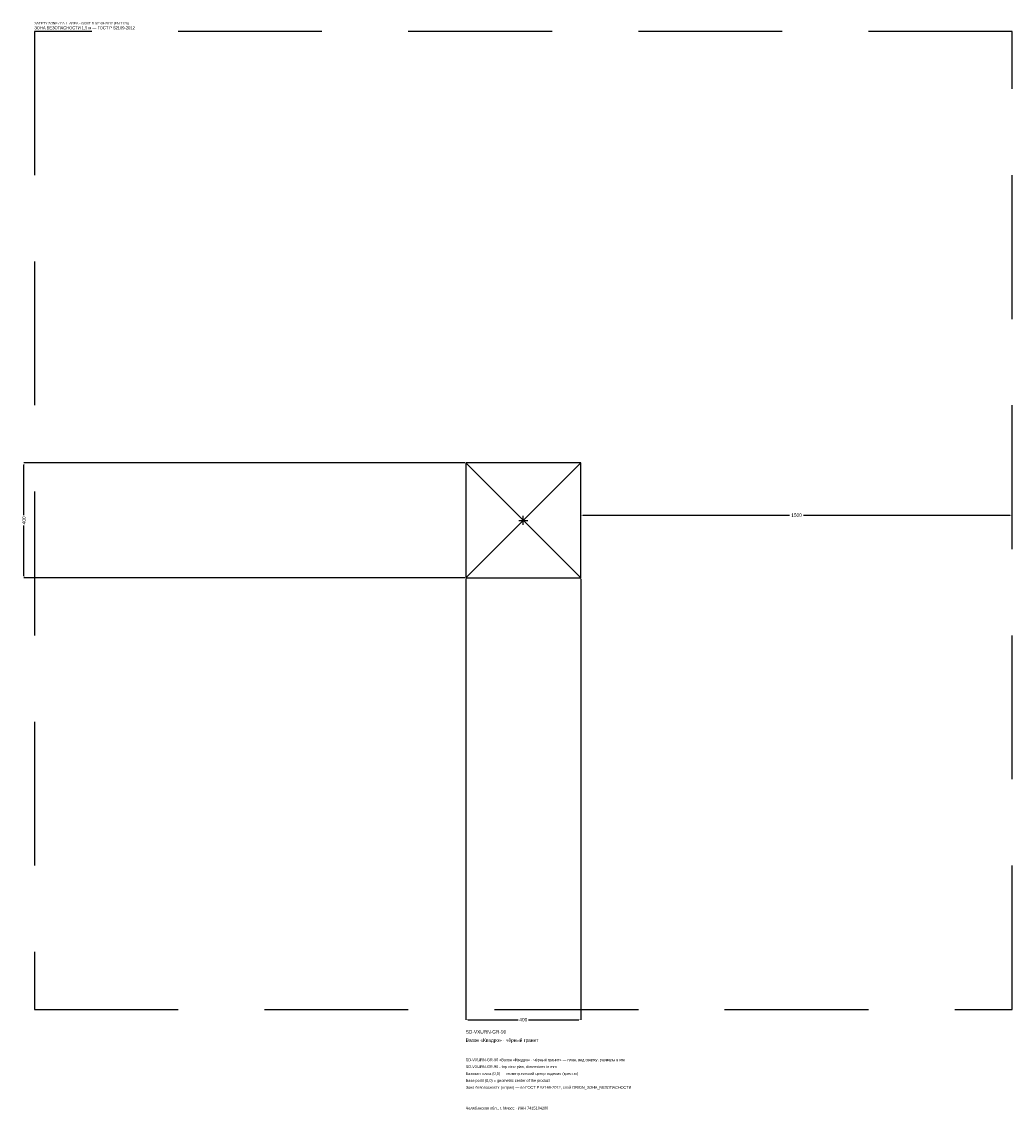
# Model space of a CAD drawing. Header units: metres. Extents: x -1744 to 1700, y -2050 to 1733.
import ezdxf

# ---------------------------------------------------------------- set-up
doc = ezdxf.new("R2010")
doc.units = ezdxf.units.M
doc.linetypes.add('DASHED', pattern=[800, 500, -300])
for name, color, linetype in [('ЗСК_ДАННЫЕ', 3, 'Continuous'), ('ЗСК_ЗОНА_БЕЗОПАСНОСТИ', 1, 'Continuous'), ('ЗСК_КОНТУР', 7, 'Continuous'), ('ЗСК_РАЗМЕРЫ', 8, 'Continuous')]:
    doc.layers.add(name, color=color, linetype=linetype)
doc.dimstyles.new('ORION', dxfattribs={"dimtxt": 12, "dimasz": 7.2, "dimexe": 1.25, "dimexo": 3.6, "dimtad": 1, "dimdec": 0, "dimcen": 2.5, "dimazin": 3, "dimtfac": 1, "dimtmove": 0, "dimatfit": 3})

# ---------------------------------------------------------------- blocks, each defined once
blk = doc.blocks.new('_CLOSEDFILLED')
at = {"color": 0, "linetype": 'BYBLOCK'}
blk.add_solid([(-1, 0.16), (0, 0), (-1, -0.16)], dxfattribs=at)
blk = doc.blocks.new('*D1')
for p, q in [((-200, -203.6), (-200, -1736)), ((200, -203.6), (200, -1736)), ((-192.8, -1736), (-18, -1736)), ((18, -1736), (192.8, -1736))]:
    blk.add_line(p, q)
at = {"layer": 'Defpoints'}
for p in [(-200, -200), (200, -200), (-200, -1736)]:
    blk.add_point(p, dxfattribs=at)
at = {"layer": 'ЗСК_РАЗМЕРЫ', "xscale": 7.199999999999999, "yscale": 7.199999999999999, "rotation": 180}
blk.add_blockref('_CLOSEDFILLED', (-200, -1736), dxfattribs=at)
at = {"layer": 'ЗСК_РАЗМЕРЫ', "xscale": 7.199999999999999, "yscale": 7.199999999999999}
blk.add_blockref('_CLOSEDFILLED', (200, -1736), dxfattribs=at)
at = {"layer": 'ЗСК_РАЗМЕРЫ', "insert": (0, -1736), "char_height": 12, "attachment_point": 5}
blk.add_mtext('400', dxfattribs=at)
blk = doc.blocks.new('*D2')
for p, q in [((-203.6, 200), (-1736, 200)), ((-1736, 18), (-1736, 192.8)), ((-1736, -192.8), (-1736, -18)), ((-203.6, -200), (-1736, -200))]:
    blk.add_line(p, q)
at = {"layer": 'Defpoints'}
for p in [(-200, 200), (-1736, -200), (-200, -200)]:
    blk.add_point(p, dxfattribs=at)
at = {"layer": 'ЗСК_РАЗМЕРЫ', "xscale": 7.199999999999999, "yscale": 7.199999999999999}
for p, rotation in [((-1736, 200), 90), ((-1736, -200), 270)]:
    blk.add_blockref('_CLOSEDFILLED', p, dxfattribs=dict(at, rotation=rotation))
at = {"layer": 'ЗСК_РАЗМЕРЫ', "insert": (-1736, 0), "char_height": 12, "attachment_point": 5, "rotation": 90}
blk.add_mtext('400', dxfattribs=at)
blk = doc.blocks.new('*D3')
for p, q in [((200, 3.6), (200, 18)), ((207.2, 18), (926, 18)), ((974, 18), (1692.8, 18)), ((1700, 3.6), (1700, 18))]:
    blk.add_line(p, q)
at = {"layer": 'Defpoints'}
for p in [(200, 18), (200, 0), (1700, 0)]:
    blk.add_point(p, dxfattribs=at)
at = {"layer": 'ЗСК_РАЗМЕРЫ', "xscale": 7.199999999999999, "yscale": 7.199999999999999, "rotation": 180}
blk.add_blockref('_CLOSEDFILLED', (200, 18), dxfattribs=at)
at = {"layer": 'ЗСК_РАЗМЕРЫ', "xscale": 7.199999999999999, "yscale": 7.199999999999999}
blk.add_blockref('_CLOSEDFILLED', (1700, 18), dxfattribs=at)
at = {"layer": 'ЗСК_РАЗМЕРЫ', "insert": (950, 18), "char_height": 12, "attachment_point": 5}
blk.add_mtext('1500', dxfattribs=at)
blk = doc.blocks.new('ОРИОН SD-VXURN-GR-90 Вазон Квадро · чёрный гранит')
at = {"layer": 'ЗСК_ЗОНА_БЕЗОПАСНОСТИ', "linetype": 'DASHED'}
blk.add_lwpolyline([(-1700, -1700), (1700, -1700), (1700, 1700), (-1700, 1700)], close=True, dxfattribs=at)
at = {"layer": 'ЗСК_КОНТУР'}
for p, q in [((-200, -200), (200, 200)), ((-200, 200), (200, -200))]:
    blk.add_line(p, q, dxfattribs=at)
blk.add_lwpolyline([(-200, -200), (200, -200), (200, 200), (-200, 200)], close=True, dxfattribs=at)
at = {"layer": 'ЗСК_РАЗМЕРЫ'}
for p, q in [((-16, 0), (16, 0)), ((0, -16), (0, 16))]:
    blk.add_line(p, q, dxfattribs=at)
at = {"layer": 'ЗСК_ДАННЫЕ'}
for tag, p in [('АРТИКУЛ', (-200, -1784)), ('НАИМЕНОВАНИЕ', (-200, -1812.8))]:
    blk.add_attdef(tag, p, '', height=12, dxfattribs=at)
at = {"layer": 'ЗСК_ДАННЫЕ', "flags": 1}
for tag, p in [('ПРОИЗВОДИТЕЛЬ', (-200, -1841.6)), ('ТЕЛЕФОН', (-200, -1870.4)), ('САЙТ', (-200, -1928)), ('АДРЕС', (-200, -1956.8)), ('РЕКВИЗИТЫ', (-200, -1985.6)), ('ГАБАРИТЫ', (-200, -2014.4)), ('ЗОНА_БЕЗОПАСНОСТИ', (-200, -2043.2))]:
    blk.add_attdef(tag, p, '', height=12, dxfattribs=at)
at = {"layer": 'ЗСК_ЗОНА_БЕЗОПАСНОСТИ', "color": 1}
for s, height, p in [('SAFETY ZONE / FALL AREA - GOST R 52169-2012 (EN 1176)', 8.4, (-1700, 1724)), ('ЗОНА БЕЗОПАСНОСТИ 1,5 м — ГОСТ Р 52169-2012', 10.2, (-1700, 1707.2))]:
    blk.add_text(s, height=height, dxfattribs=at).set_placement(p)
at = {"layer": 'ЗСК_РАЗМЕРЫ'}
dim = blk.add_linear_dim(base=(-1736, -200), p1=(-200, -200), p2=(-200, 200), angle=90, dimstyle='ORION', dxfattribs=at)
dim.commit()
dim.dimension.update_dxf_attribs({"geometry": '*D2', "text_midpoint": (-1736, 0)})
for base, p1, p2, picture, middle in [((200, 18), (200, 0), (1700, 0), '*D3', (950, 18)), ((-200, -1736), (-200, -200), (200, -200), '*D1', (0, -1736))]:
    dim = blk.add_linear_dim(base=base, p1=p1, p2=p2, dimstyle='ORION', dxfattribs=at)
    dim.commit()
    dim.dimension.update_dxf_attribs({"geometry": picture, "text_midpoint": middle})

msp = doc.modelspace()

# ---------------------------------------------------------------- block references
msp.add_blockref('ОРИОН SD-VXURN-GR-90 Вазон Квадро · чёрный гранит', (0, 0)).add_auto_attribs({'АРТИКУЛ': 'SD-VXURN-GR-90', 'НАИМЕНОВАНИЕ': 'Вазон «Квадро» · чёрный гранит'})

# ---------------------------------------------------------------- texts
at = {"layer": 'ЗСК_ДАННЫЕ', "color": 3}
for s, p in [('SD-VXURN-GR-90 «Вазон «Квадро» · чёрный гранит» — план, вид сверху, размеры в мм', (-200, -1880)), ('SD-VXURN-GR-90 - top view plan, dimensions in mm', (-200, -1904)), ('Челябинская обл., г. Миасс · ИНН 7415104200', (-200, -2048))]:
    msp.add_text(s, height=9.6, dxfattribs=at).set_placement(p)
at = {"layer": 'ЗСК_ДАННЫЕ', "color": 7}
for s, p in [('Базовая точка (0,0) — геометрический центр изделия (крестик)', (-200, -1928)), ('Base point (0,0) = geometric center of the product', (-200, -1952))]:
    msp.add_text(s, height=9.6, dxfattribs=at).set_placement(p)
at = {"layer": 'ЗСК_ДАННЫЕ', "color": 1}
msp.add_text('Зона безопасности (штрих) — по ГОСТ Р 52169-2012, слой ORION_ЗОНА_БЕЗОПАСНОСТИ', height=9.6, dxfattribs=at).set_placement((-200, -1976))

doc.saveas('drawing.dxf')
